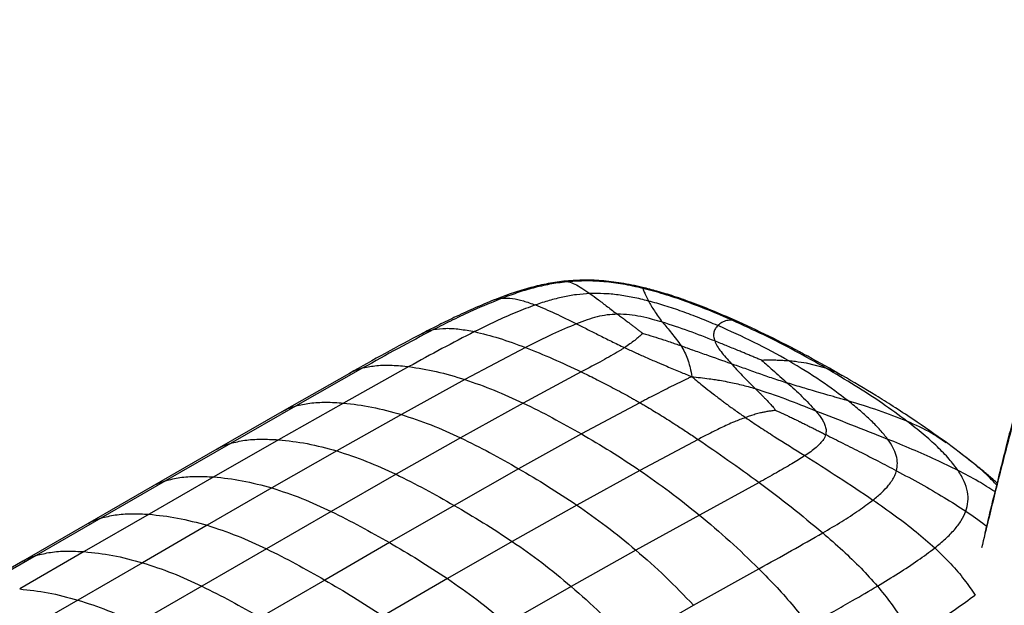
# Paper-space layout '_Isometric' of a CAD drawing. Header units: millimetres. Extents: x -373 to 687, y -154 to 896.
# Tile 7 of 15: x -110 to 157, y 698 to 856. Entities that reach past the tile are written whole.
import ezdxf

# ---------------------------------------------------------------- set-up
doc = ezdxf.new("R2010")
doc.units = ezdxf.units.MM

psp = doc.layouts.new('_Isometric')

# ---------------------------------------------------------------- linework, layer by layer
at = {"color": 7, "linetype": 'Continuous', "lineweight": 25}
for p, q in [((37.91, 785.4), (39.17, 785.31)), ((85.21, 774.37), (83.49, 774.89)), ((27.48, 767.5), (11.09, 758.82)), ((108.88, 761.93), (103.65, 763.23)), ((-20.24, 760.49), (-38.54, 750.1)), ((-16.55, 761.98), (-34.82, 751.66)), ((-4.09, 762.33), (-21.84, 752.47)), ((42.61, 760.89), (26.88, 752.46)), ((111.4, 760.92), (108.88, 761.93)), ((113.28, 759.87), (111.4, 760.92)), ((11.09, 758.82), (-6.14, 749.34)), ((-21.84, 752.47), (-39.44, 742.53)), ((26.88, 752.46), (9.86, 743.05)), ((58.48, 752.55), (42.63, 744.11)), ((-38.54, 750.1), (-56.14, 739.99)), ((-34.82, 751.66), (-52.48, 741.55)), ((-6.14, 749.34), (-23.66, 739.5)), ((-39.44, 742.53), (-56.99, 732.47)), ((9.86, 743.05), (-7.6, 733.17)), ((42.63, 744.11), (25.63, 734.68)), ((74.25, 742.62), (58.45, 734.23)), ((145.38, 738.91), (141.53, 741.76)), ((-56.14, 739.99), (-73.64, 729.9)), ((-52.48, 741.55), (-70.02, 731.45)), ((-23.66, 739.5), (-41.21, 729.47)), ((145.58, 738.71), (145.29, 738.93)), ((25.63, 734.68), (8.15, 724.75)), ((58.45, 734.23), (41.41, 724.84)), ((-70.02, 731.45), (-87.55, 721.33)), ((-56.99, 732.47), (-74.53, 722.36)), ((-7.6, 733.17), (-25.14, 723.11)), ((-73.64, 729.9), (-91.17, 719.78)), ((-41.21, 729.47), (-58.75, 719.36)), ((90.78, 730.96), (74.63, 722.14)), ((-25.14, 723.11), (-42.68, 712.99)), ((8.15, 724.75), (-9.39, 714.67)), ((41.41, 724.84), (23.91, 714.97)), ((-87.55, 721.33), (-105.08, 711.21)), ((-74.53, 722.36), (-92.06, 712.24)), ((74.63, 722.14), (57.41, 712.66)), ((-91.17, 719.78), (-108.7, 709.66)), ((-58.75, 719.36), (-76.28, 709.24)), ((-42.68, 712.99), (-60.21, 702.88)), ((-9.39, 714.67), (-26.92, 704.55)), ((23.91, 714.97), (6.36, 704.92)), ((57.41, 712.66), (39.9, 702.81)), ((-105.08, 711.21), (-122.59, 701.11)), ((-92.06, 712.24), (-109.57, 702.13)), ((-108.7, 709.66), (-126.21, 699.55)), ((-76.28, 709.24), (-93.81, 699.14)), ((73.03, 697.71), (90.72, 707.6)), ((-26.92, 704.55), (-44.45, 694.44)), ((6.36, 704.92), (-11.18, 694.81)), ((-60.21, 702.88), (-77.74, 692.82)), ((39.9, 702.81), (22.34, 692.78)), ((-93.81, 699.14), (-111.35, 689.06)), ((55.47, 687.74), (73.03, 697.71))]:
    psp.add_line(p, q, dxfattribs=at)
for points, knots in [([(188.37, 856.25), (187.73, 854.35), (186.37, 850.3), (184.6, 844.29), (183.02, 838.66), (181.69, 833.68), (180.43, 828.86), (179.29, 824.42), (178.27, 820.37), (177.37, 816.78), (176.46, 813.18), (175.63, 809.84), (174.91, 807.02), (174.3, 804.61), (173.75, 802.45), (173.26, 800.54), (172.83, 798.87), (172.47, 797.46), (171.96, 795.5), (171.11, 792.18), (169.69, 786.73), (167.94, 780.04), (166.14, 773.15), (164.55, 767.11), (163.21, 762.01), (161.97, 757.24), (160.71, 752.37), (159.3, 746.91), (157.8, 740.99), (156.17, 734.49), (154.4, 727.32), (152.99, 721.5), (152.18, 718.07), (151.99, 717.28)], [0, 0, 0, 0, 0.04181, 0.089616, 0.129858, 0.163171, 0.197289, 0.233245, 0.257932, 0.283332, 0.309393, 0.33428, 0.353256, 0.370563, 0.386055, 0.399744, 0.411639, 0.421752, 0.430092, 0.453634, 0.492491, 0.546736, 0.596472, 0.639262, 0.675261, 0.70461, 0.741325, 0.78092, 0.823708, 0.871079, 0.923983, 0.982285, 1, 1, 1, 1]), ([(148.01, 521.78), (147.61, 523.67), (147.34, 525.69), (147.07, 530.15), (147.06, 532.59), (147.28, 538.09), (147.51, 541.14), (148.03, 546.29), (148.23, 548.1), (148.69, 551.93), (148.94, 553.93), (150.35, 564.36), (151.88, 574), (153.96, 585.44), (154.32, 587.37), (154.7, 589.38), (154.84, 590.15), (154.87, 590.27), (154.88, 590.32), (154.88, 590.33), (154.88, 590.37), (154.9, 590.43), (154.97, 590.81), (155.16, 591.83), (156.36, 598.01), (157.57, 603.97), (160.96, 619.91), (163.42, 630.57), (168.39, 650.83), (170.9, 660.43), (174.62, 674.08), (175.85, 678.51), (177.67, 684.98), (178.27, 687.11), (179.47, 691.31), (180.06, 693.39), (183.05, 703.72), (185.47, 711.78), (188.81, 722.44), (189.5, 724.6), (190.91, 729), (193.09, 735.71), (195.43, 742.72), (198.67, 752.25), (200.36, 757.11), (202.97, 764.5), (203.85, 766.98), (205.64, 771.95), (206.55, 774.45), (211.13, 786.95), (214.93, 796.93), (219.5, 808.24), (220.4, 810.45), (222.19, 814.72), (223.07, 816.78), (225.66, 822.71), (227.33, 826.35), (232.2, 836.42), (235.26, 842), (238.27, 846.7)], [0, 0, 0, 0, 0.0625, 0.0625, 0.125, 0.125, 0.1875, 0.1875, 0.21875, 0.21875, 0.25, 0.25, 0.375, 0.375, 0.390625, 0.398437, 0.399414, 0.399902, 0.399902, 0.400024, 0.400024, 0.400146, 0.400391, 0.402344, 0.40625, 0.4375, 0.4375, 0.5, 0.5, 0.5625, 0.5625, 0.59375, 0.59375, 0.609375, 0.609375, 0.625, 0.625, 0.6875, 0.6875, 0.703125, 0.703125, 0.71875, 0.75, 0.75, 0.78125, 0.78125, 0.796875, 0.796875, 0.8125, 0.8125, 0.875, 0.875, 0.890625, 0.890625, 0.90625, 0.90625, 0.9375, 0.9375, 1, 1, 1, 1]), ([(188.65, 847.05), (187.82, 844.88), (186.09, 840.31), (183.71, 832.93), (181.28, 824.93), (178.86, 816.5), (177.04, 810.02), (175.72, 805.31), (174.82, 802.07), (173.71, 798.12), (172.5, 793.84), (170.17, 785.55), (166.94, 774.07), (162.95, 759.69), (159.4, 746.51), (156.07, 733.64), (153.31, 722.57), (151.68, 715.75), (151.08, 713.23)], [0, 0, 0, 0, 0.051375, 0.108016, 0.168671, 0.232043, 0.296812, 0.312833, 0.336913, 0.368787, 0.400485, 0.431967, 0.55275, 0.655176, 0.751679, 0.846792, 0.943322, 1, 1, 1, 1]), ([(37.9, 785.42), (36.27, 785.21), (32.98, 784.76), (28.22, 783.59), (23.51, 782.13), (20.49, 780.96), (18.94, 780.36)], [0, 0, 0, 0, 0.238884, 0.482355, 0.734904, 1, 1, 1, 1]), ([(39.17, 785.31), (37.63, 785.14), (34.53, 784.78), (30.04, 783.77), (25.59, 782.47), (22.73, 781.42), (21.26, 780.88)], [0, 0, 0, 0, 0.23746, 0.48016, 0.733022, 1, 1, 1, 1]), ([(59.17, 783.79), (57.27, 784.21), (53.61, 785), (48.11, 785.64), (42.87, 785.83), (39.54, 785.56), (37.9, 785.42)], [0, 0, 0, 0, 0.275366, 0.528667, 0.767798, 1, 1, 1, 1]), ([(59.28, 783.52), (57.49, 783.92), (54.06, 784.69), (48.87, 785.36), (43.91, 785.61), (40.73, 785.41), (39.17, 785.31)], [0, 0, 0, 0, 0.275781, 0.529387, 0.768363, 1, 1, 1, 1]), ([(39.17, 785.31), (39.72, 785.12), (40.86, 784.74), (42.78, 783.6), (44.23, 782.6), (44.96, 782.09)], [0, 0, 0, 0, 0.319524, 0.65549, 1, 1, 1, 1]), ([(44.96, 782.09), (43.73, 782.01), (41.21, 781.84), (37.52, 781.18), (33.81, 780.24), (31.41, 779.44), (30.17, 779.02)], [0, 0, 0, 0, 0.23238, 0.472189, 0.72613, 1, 1, 1, 1]), ([(60.83, 780.09), (59.43, 780.44), (56.75, 781.1), (52.69, 781.77), (48.76, 782.14), (46.22, 782.11), (44.96, 782.09)], [0, 0, 0, 0, 0.27439, 0.52803, 0.767528, 1, 1, 1, 1]), ([(44.96, 782.09), (45.71, 781.55), (47.2, 780.46), (49.64, 778.59), (51.49, 777.19), (52.41, 776.5)], [0, 0, 0, 0, 0.33537, 0.671444, 1, 1, 1, 1]), ([(59.17, 783.79), (59.17, 783.79), (59.16, 783.86), (59.22, 783.69), (59.28, 783.52)], [0, 0, 0, 0, 0.011225, 1, 1, 1, 1]), ([(85.21, 774.45), (83.06, 775.39), (79.05, 777.15), (73.19, 779.45), (67.97, 781.29), (63.39, 782.72), (60.49, 783.45), (59.17, 783.79)], [0, 0, 0, 0, 0.2636971, 0.4933479, 0.6908151, 0.8586932, 1, 1, 1, 1]), ([(59.28, 783.52), (59.36, 783.29), (59.54, 782.83), (60.04, 781.65), (60.56, 780.61), (60.83, 780.09)], [0, 0, 0, 0, 0.3228011, 0.6584693, 1, 1, 1, 1]), ([(83.49, 774.89), (81.39, 775.8), (77.32, 777.56), (71.14, 779.92), (65.21, 781.95), (61.2, 783.01), (59.28, 783.52)], [0, 0, 0, 0, 0.2758455, 0.5359674, 0.7779357, 1, 1, 1, 1]), ([(19.03, 780.4), (17.11, 779.61), (13.38, 778.07), (8.23, 775.67), (3.59, 773.39), (0.7, 771.91), (-0.65, 771.21)], [0, 0, 0, 0, 0.279041, 0.543062, 0.785034, 1, 1, 1, 1]), ([(21.26, 780.88), (18.56, 779.78), (13.95, 777.91), (7.81, 775), (4.32, 773.23), (2.57, 772.34)], [0, 0, 0, 0, 0.415057, 0.707388, 1, 1, 1, 1]), ([(18.92, 780.35), (18.93, 780.36), (19.65, 780.76), (20.46, 780.82), (21.26, 780.88)], [0, 0, 0, 0, 0.016019, 1, 1, 1, 1]), ([(21.26, 780.88), (22.14, 780.87), (23.96, 780.87), (26.92, 780.17), (29.07, 779.41), (30.17, 779.02)], [0, 0, 0, 0, 0.314978, 0.650205, 1, 1, 1, 1]), ([(60.83, 780.09), (61.29, 779.23), (62.19, 777.57), (63.8, 775.41), (64.58, 774.36)], [0, 0, 0, 0, 0.515067, 1, 1, 1, 1]), ([(79.6, 773.44), (77.98, 774.12), (74.82, 775.44), (70.03, 777.24), (65.42, 778.81), (62.32, 779.68), (60.83, 780.09)], [0, 0, 0, 0, 0.272209, 0.531456, 0.774864, 1, 1, 1, 1]), ([(30.17, 779.02), (28.4, 778.36), (24.69, 776.97), (19.24, 774.51), (15.58, 772.72), (13.69, 771.79)], [0, 0, 0, 0, 0.305451, 0.640589, 1, 1, 1, 1]), ([(30.17, 779.02), (31.91, 778.31), (35.36, 776.89), (39.34, 774.91), (41.31, 773.92)], [0, 0, 0, 0, 0.503918, 1, 1, 1, 1]), ([(52.41, 776.5), (51.47, 776.46), (49.56, 776.37), (46.81, 775.8), (44.05, 774.98), (42.26, 774.29), (41.31, 773.92)], [0, 0, 0, 0, 0.225445, 0.460299, 0.71539, 1, 1, 1, 1]), ([(52.41, 776.5), (52.58, 776.37), (52.93, 776.11), (53.47, 775.72), (53.91, 775.39), (54.19, 775.18), (54.3, 775.1), (54.33, 775.08), (54.34, 775.07), (54.34, 775.07), (54.35, 775.07), (54.37, 775.05), (54.39, 775.04), (54.41, 775.03), (54.42, 775.02), (54.46, 774.99), (54.58, 774.9), (54.88, 774.67), (55.24, 774.41), (55.55, 774.18), (55.9, 773.92), (56.4, 773.54), (57.12, 772.99), (57.86, 772.43), (58.58, 771.86), (59.04, 771.48), (59.26, 771.3)], [0, 0, 0, 0, 0.0835, 0.166815, 0.250239, 0.287122, 0.29538, 0.299511, 0.299901, 0.300019, 0.300127, 0.304576, 0.308755, 0.309903, 0.310405, 0.31252, 0.327838, 0.36617, 0.447579, 0.483909, 0.50175, 0.601407, 0.700666, 0.807151, 0.908128, 1, 1, 1, 1]), ([(64.58, 774.36), (63.69, 774.62), (61.78, 775.19), (58.81, 775.89), (55.61, 776.43), (53.48, 776.48), (52.41, 776.5)], [0, 0, 0, 0, 0.229526, 0.496087, 0.744762, 1, 1, 1, 1]), ([(41.31, 773.92), (39.13, 773), (34.38, 770.98), (29.9, 768.72), (27.48, 767.5)], [0, 0, 0, 0, 0.458597, 1, 1, 1, 1]), ([(41.31, 773.92), (42.29, 773.43), (44.23, 772.45), (47.37, 770.86), (50.7, 769.2), (53.12, 768.05), (54.33, 767.48)], [0, 0, 0, 0, 0.253147, 0.500142, 0.750962, 1, 1, 1, 1]), ([(64.58, 774.36), (65.41, 773.4), (67.08, 771.48), (68.79, 769.14), (69.64, 767.97)], [0, 0, 0, 0, 0.501146, 1, 1, 1, 1]), ([(78.78, 769.27), (76.44, 770.18), (71.79, 772.01), (66.98, 773.58), (64.58, 774.36)], [0, 0, 0, 0, 0.500555, 1, 1, 1, 1]), ([(83.49, 774.89), (83, 774.88), (82.03, 774.86), (80.68, 774.34), (79.96, 773.74), (79.6, 773.44)], [0, 0, 0, 0, 0.330436, 0.666127, 1, 1, 1, 1]), ([(108.88, 761.93), (106.13, 763.48), (100.69, 766.54), (92.23, 770.89), (86.36, 773.58), (83.49, 774.89)], [0, 0, 0, 0, 0.341976, 0.677465, 1, 1, 1, 1]), ([(113.32, 759.92), (110.24, 761.66), (104.17, 765.1), (94.81, 769.98), (88.36, 772.98), (85.21, 774.45)], [0, 0, 0, 0, 0.344971, 0.680482, 1, 1, 1, 1]), ([(-0.64, 771.21), (-3.95, 769.46), (-10.56, 765.95), (-17.01, 762.31), (-20.24, 760.49)], [0, 0, 0, 0, 0.500155, 1, 1, 1, 1]), ([(2.57, 772.34), (-0.65, 770.65), (-7.1, 767.27), (-13.4, 763.74), (-16.55, 761.98)], [0, 0, 0, 0, 0.498472, 1, 1, 1, 1]), ([(13.69, 771.79), (10.73, 770.27), (4.73, 767.18), (-1.12, 763.97), (-4.09, 762.33)], [0, 0, 0, 0, 0.492346, 1, 1, 1, 1]), ([(-0.62, 771.17), (-0.51, 771.25), (0.46, 771.88), (1.58, 772.13), (2.57, 772.34)], [0, 0, 0, 0, 0.119871, 1, 1, 1, 1]), ([(2.57, 772.34), (3.66, 772.49), (5.93, 772.81), (9.65, 772.54), (12.32, 772.04), (13.69, 771.79)], [0, 0, 0, 0, 0.313278, 0.647902, 1, 1, 1, 1]), ([(13.69, 771.79), (15.87, 771.25), (20.27, 770.17), (25.07, 768.39), (27.48, 767.5)], [0, 0, 0, 0, 0.496843, 1, 1, 1, 1]), ([(59.26, 771.3), (58.58, 770.68), (57.19, 769.43), (55.29, 768.13), (54.33, 767.48)], [0, 0, 0, 0, 0.49391, 1, 1, 1, 1]), ([(59.26, 771.3), (59.29, 771.29), (60.25, 771.06), (62.1, 770.5), (64.53, 769.73), (66.05, 769.22), (66.65, 769.01)], [0, 0, 0, 0, 0.008921, 0.381786, 0.755248, 1, 1, 1, 1]), ([(79.6, 773.44), (79.37, 773.18), (78.91, 772.66), (78.52, 771.68), (78.39, 770.58), (78.65, 769.7), (78.77, 769.27)], [0, 0, 0, 0, 0.260175, 0.513846, 0.760386, 1, 1, 1, 1]), ([(98.87, 763.85), (95.78, 765.56), (89.71, 768.94), (82.93, 771.95), (79.6, 773.44)], [0, 0, 0, 0, 0.508215, 1, 1, 1, 1]), ([(66.65, 769.01), (67.14, 768.84), (68.14, 768.5), (69.14, 768.15), (69.64, 767.97)], [0, 0, 0, 0, 0.494959, 1, 1, 1, 1]), ([(91.51, 764.01), (91.15, 764.16), (90.44, 764.46), (89.37, 764.92), (88.3, 765.37), (87.24, 765.81), (86.16, 766.26), (84.91, 766.78), (83.47, 767.37), (81.92, 768.01), (80.35, 768.64), (79.32, 769.05), (78.78, 769.27)], [0, 0, 0, 0, 0.0832371, 0.1666014, 0.2499588, 0.3338558, 0.4166865, 0.5040277, 0.6280715, 0.7565861, 0.8707863, 1, 1, 1, 1]), ([(78.78, 769.27), (78.97, 768.82), (79.37, 767.92), (80.76, 765.94), (82.23, 764.28), (83.2, 763.18)], [0, 0, 0, 0, 0.25507, 0.506529, 1, 1, 1, 1]), ([(27.48, 767.5), (29.92, 766.52), (34.77, 764.58), (40.01, 762.11), (42.61, 760.89)], [0, 0, 0, 0, 0.503883, 1, 1, 1, 1]), ([(52.94, 766.59), (51.41, 765.7), (48.09, 763.77), (44.52, 761.9), (42.61, 760.89)], [0, 0, 0, 0, 0.461623, 1, 1, 1, 1]), ([(54.33, 767.48), (54.11, 767.33), (53.66, 767.03), (53.18, 766.74), (52.94, 766.59)], [0, 0, 0, 0, 0.49974, 1, 1, 1, 1]), ([(54.33, 767.48), (55.27, 767.04), (57.12, 766.18), (60.09, 764.86), (62.96, 763.6), (66.08, 762.28), (69.2, 760.97), (71.49, 760.05), (72.56, 759.61)], [0, 0, 0, 0, 0.1689987, 0.3311003, 0.5055027, 0.6451616, 0.834343, 1, 1, 1, 1]), ([(69.64, 767.97), (70.19, 767.77), (71.02, 767.47), (72.03, 767.11), (72.52, 766.94), (73.93, 766.44), (77.4, 765.23), (80.92, 763.98), (83.2, 763.18)], [0, 0, 0, 0, 0.124777, 0.189064, 0.228115, 0.233975, 0.50515, 1, 1, 1, 1]), ([(69.64, 767.97), (69.97, 767.41), (70.63, 766.28), (71.14, 765.04), (71.39, 764.42)], [0, 0, 0, 0, 0.499059, 1, 1, 1, 1]), ([(71.39, 764.42), (71.51, 764.08), (71.65, 763.69), (71.88, 762.88), (72.2, 761.65), (72.42, 760.42), (72.56, 759.61)], [0, 0, 0, 0, 0.221807, 0.25839, 0.512968, 1, 1, 1, 1]), ([(83.2, 763.18), (84.18, 762.11), (85.52, 760.64), (87.15, 758.96), (87.75, 758.35), (87.96, 758.14), (88.29, 757.81), (88.86, 757.24), (89.45, 756.68), (89.76, 756.39)], [0, 0, 0, 0, 0.494229, 0.676207, 0.729919, 0.757503, 0.765035, 0.875233, 1, 1, 1, 1]), ([(83.2, 763.18), (84.42, 762.74), (86.89, 761.86), (90.66, 760.51), (94.54, 759.17), (97.16, 758.32), (98.48, 757.89)], [0, 0, 0, 0, 0.244979, 0.493455, 0.744931, 1, 1, 1, 1]), ([(96.29, 764), (95.86, 764.02), (94.91, 764.05), (93.37, 764.06), (92.22, 764.04), (91.59, 764.01), (91.54, 764.01), (91.52, 764.01), (91.51, 764.01)], [0, 0, 0, 0, 0.271396, 0.601335, 0.971678, 0.985839, 0.99292, 1, 1, 1, 1]), ([(91.51, 764.01), (92.49, 763.16), (94.73, 761.21), (97.12, 759.09), (98.48, 757.89)], [0, 0, 0, 0, 0.434161, 1, 1, 1, 1]), ([(98.87, 763.85), (98.54, 763.87), (98.1, 763.9), (97.24, 763.96), (96.71, 763.98), (96.29, 764)], [0, 0, 0, 0, 0.386208, 0.511947, 1, 1, 1, 1]), ([(114.96, 753.02), (112.53, 754.87), (107.59, 758.61), (101.81, 762.08), (98.87, 763.85)], [0, 0, 0, 0, 0.49179, 1, 1, 1, 1]), ([(103.65, 763.23), (102.66, 763.39), (101.08, 763.65), (99.46, 763.79), (98.87, 763.85)], [0, 0, 0, 0, 0.632037, 1, 1, 1, 1]), ([(-20.21, 760.44), (-20.05, 760.56), (-18.95, 761.31), (-17.65, 761.67), (-16.55, 761.98)], [0, 0, 0, 0, 0.1537788, 1, 1, 1, 1]), ([(-16.55, 761.98), (-15.33, 762.22), (-12.8, 762.73), (-8.61, 762.78), (-5.62, 762.49), (-4.09, 762.33)], [0, 0, 0, 0, 0.3134742, 0.647952, 1, 1, 1, 1]), ([(-4.09, 762.33), (-1.64, 761.95), (3.29, 761.18), (8.48, 759.61), (11.09, 758.82)], [0, 0, 0, 0, 0.495703, 1, 1, 1, 1]), ([(42.61, 760.89), (42.72, 760.83), (44.15, 760.15), (47.03, 758.73), (51.28, 756.55), (54.46, 754.83), (56.18, 753.86), (56.45, 753.71)], [0, 0, 0, 0, 0.025474, 0.313905, 0.627933, 0.94216, 1, 1, 1, 1]), ([(130.86, 747.55), (128.67, 749.16), (124.2, 752.44), (116.84, 757.22), (111.55, 760.35), (108.88, 761.93)], [0, 0, 0, 0, 0.322537, 0.658026, 1, 1, 1, 1]), ([(11.09, 758.82), (13.71, 757.92), (18.89, 756.12), (24.23, 753.67), (26.88, 752.46)], [0, 0, 0, 0, 0.50435, 1, 1, 1, 1]), ([(71.53, 759.13), (70.02, 758.4), (66.99, 756.93), (63.95, 755.37), (62.42, 754.59)], [0, 0, 0, 0, 0.497489, 1, 1, 1, 1]), ([(72.56, 759.62), (72.38, 759.53), (72.04, 759.37), (71.69, 759.21), (71.53, 759.13)], [0, 0, 0, 0, 0.5256919, 1, 1, 1, 1]), ([(72.56, 759.61), (73.11, 759.15), (74.19, 758.26), (75.99, 756.79), (77.7, 755.45), (79.27, 754.24), (80.4, 753.37), (81.37, 752.65), (82.28, 751.98), (83.12, 751.37), (84.14, 750.63), (85.11, 749.94), (86.17, 749.2), (86.79, 748.77), (87.12, 748.55)], [0, 0, 0, 0, 0.126952, 0.245989, 0.402221, 0.494504, 0.574933, 0.635785, 0.688917, 0.756255, 0.800342, 0.88722, 0.939851, 1, 1, 1, 1]), ([(72.56, 759.61), (74.13, 759.44), (76.27, 759.2), (78.63, 758.86), (79.55, 758.71), (80.61, 758.54), (81.46, 758.38), (82.17, 758.24)], [0, 0, 0, 0, 0.4865022, 0.6669488, 0.7349956, 0.7747273, 1, 1, 1, 1]), ([(82.17, 758.24), (83.44, 757.98), (86, 757.45), (88.5, 756.74), (89.76, 756.39)], [0, 0, 0, 0, 0.498624, 1, 1, 1, 1]), ([(98.48, 757.89), (99.8, 756.71), (102.47, 754.3), (104.89, 751.7), (106.11, 750.39)], [0, 0, 0, 0, 0.494284, 1, 1, 1, 1]), ([(114.96, 753.02), (114.52, 753.15), (113.64, 753.42), (112.3, 753.8), (110.9, 754.21), (109.59, 754.59), (108.25, 754.97), (106.66, 755.43), (104.77, 755.98), (102.65, 756.61), (100.59, 757.23), (99.18, 757.67), (98.48, 757.89)], [0, 0, 0, 0, 0.083974, 0.167347, 0.250081, 0.344032, 0.409551, 0.495968, 0.633472, 0.750476, 0.876086, 1, 1, 1, 1]), ([(141.53, 741.76), (138.54, 743.88), (133.9, 747.18), (127.36, 751.42), (120.97, 755.43), (116.35, 758.14), (113.31, 759.93)], [0, 0, 0, 0, 0.338335, 0.526258, 0.687321, 1, 1, 1, 1]), ([(89.76, 756.39), (92.5, 755.48), (97.99, 753.65), (103.4, 751.48), (106.11, 750.39)], [0, 0, 0, 0, 0.498881, 1, 1, 1, 1]), ([(89.76, 756.39), (89.99, 756.16), (90.44, 755.7), (91.13, 755.01), (91.8, 754.33), (92.58, 753.52), (93.44, 752.62), (94.43, 751.56), (95.01, 750.85), (95.32, 750.48)], [0, 0, 0, 0, 0.12303, 0.244791, 0.365544, 0.478433, 0.665563, 0.825319, 1, 1, 1, 1]), ([(-34.82, 751.66), (-33.55, 751.95), (-30.92, 752.55), (-26.55, 752.77), (-23.44, 752.57), (-21.84, 752.47)], [0, 0, 0, 0, 0.313585, 0.648065, 1, 1, 1, 1]), ([(-21.84, 752.47), (-19.3, 752.17), (-14.17, 751.56), (-8.83, 750.09), (-6.14, 749.34)], [0, 0, 0, 0, 0.495821, 1, 1, 1, 1]), ([(26.88, 752.46), (29.5, 751.17), (34.74, 748.6), (40.01, 745.6), (42.63, 744.11)], [0, 0, 0, 0, 0.502002, 1, 1, 1, 1]), ([(56.45, 753.71), (56.63, 753.61), (56.97, 753.42), (57.65, 753.03), (58.14, 752.75), (58.47, 752.55)], [0, 0, 0, 0, 0.271001, 0.499916, 1, 1, 1, 1]), ([(62.42, 754.59), (62.32, 754.54), (61.43, 754.09), (60.12, 753.41), (58.91, 752.78), (58.47, 752.55)], [0, 0, 0, 0, 0.0785595, 0.6717476, 1, 1, 1, 1]), ([(58.47, 752.55), (58.82, 752.36), (59.19, 752.14), (59.88, 751.74), (60.22, 751.54), (60.54, 751.35)], [0, 0, 0, 0, 0.5000757, 0.5353966, 1, 1, 1, 1]), ([(125.61, 742.7), (124.97, 743.51), (123.64, 745.21), (121.13, 747.74), (118.24, 750.38), (116.07, 752.13), (114.96, 753.02)], [0, 0, 0, 0, 0.225128, 0.468545, 0.7278, 1, 1, 1, 1]), ([(130.86, 747.55), (128.34, 748.54), (123.28, 750.53), (117.74, 752.19), (114.96, 753.02)], [0, 0, 0, 0, 0.4980553, 1, 1, 1, 1]), ([(-38.51, 750.06), (-38.37, 750.16), (-37.27, 750.92), (-35.96, 751.32), (-34.82, 751.66)], [0, 0, 0, 0, 0.130493, 1, 1, 1, 1]), ([(60.54, 751.35), (61.82, 750.59), (64.38, 749.05), (66.93, 747.42), (68.2, 746.61)], [0, 0, 0, 0, 0.49957, 1, 1, 1, 1]), ([(95.32, 750.48), (94.94, 750.44), (94.24, 750.35), (93.14, 750.19), (92.12, 750), (90.96, 749.74), (89.76, 749.43), (88.42, 749.01), (87.56, 748.71), (87.12, 748.55)], [0, 0, 0, 0, 0.1314, 0.248331, 0.38457, 0.493911, 0.664796, 0.826954, 1, 1, 1, 1]), ([(95.32, 750.48), (95.61, 750.35), (96.17, 750.11), (96.97, 749.74), (97.8, 749.35), (98.55, 749), (99.26, 748.66), (99.84, 748.38), (100.5, 748.06), (101.11, 747.77), (101.58, 747.54), (101.83, 747.41), (102.03, 747.32), (102.59, 747.05), (103.45, 746.62), (104.5, 746.1), (105.52, 745.59), (106.56, 745.07), (107.69, 744.5), (108.45, 744.12), (108.83, 743.93)], [0, 0, 0, 0, 0.06493, 0.1244304, 0.1789294, 0.2491001, 0.2908741, 0.3366784, 0.378418, 0.4396629, 0.4709353, 0.4843775, 0.4954665, 0.5155246, 0.6070373, 0.6864276, 0.7497613, 0.8331854, 0.9165005, 1, 1, 1, 1]), ([(106.11, 750.39), (106.4, 750.03), (106.98, 749.34), (107.72, 748.29), (108.34, 747.24), (108.78, 746.15), (109.01, 745.03), (108.89, 744.29), (108.83, 743.93)], [0, 0, 0, 0, 0.171542, 0.335403, 0.494044, 0.659505, 0.834543, 1, 1, 1, 1]), ([(106.11, 750.39), (109.27, 749.16), (115.8, 746.61), (122.28, 744.03), (125.61, 742.7)], [0, 0, 0, 0, 0.484929, 1, 1, 1, 1]), ([(-6.14, 749.34), (-3.47, 748.47), (1.82, 746.73), (7.2, 744.27), (9.86, 743.05)], [0, 0, 0, 0, 0.50462, 1, 1, 1, 1]), ([(87.12, 748.55), (86.1, 748.16), (83.79, 747.3), (80.55, 745.78), (77.29, 744.19), (75.24, 743.13), (74.25, 742.62)], [0, 0, 0, 0, 0.223743, 0.504272, 0.759834, 1, 1, 1, 1]), ([(87.12, 748.55), (88.37, 747.7), (90.87, 746.01), (96.17, 742.6), (100.37, 739.97), (103.17, 738.22)], [0, 0, 0, 0, 0.249082, 0.49995, 1, 1, 1, 1]), ([(144.73, 734.19), (143.95, 735.24), (142.31, 737.43), (139.07, 740.7), (135.26, 744.12), (132.35, 746.38), (130.86, 747.55)], [0, 0, 0, 0, 0.222067, 0.464034, 0.724154, 1, 1, 1, 1]), ([(141.5, 741.66), (140.21, 742.56), (136.98, 744.81), (133.16, 746.52), (130.86, 747.55)], [0, 0, 0, 0, 0.3982015, 1, 1, 1, 1]), ([(68.2, 746.61), (69.2, 745.96), (71.21, 744.66), (73.23, 743.3), (74.25, 742.62)], [0, 0, 0, 0, 0.49975, 1, 1, 1, 1]), ([(-52.48, 741.55), (-51.2, 741.86), (-48.56, 742.5), (-44.17, 742.77), (-41.04, 742.61), (-39.44, 742.53)], [0, 0, 0, 0, 0.313523, 0.648073, 1, 1, 1, 1]), ([(-39.44, 742.53), (-36.88, 742.25), (-31.73, 741.69), (-26.36, 740.24), (-23.66, 739.5)], [0, 0, 0, 0, 0.495961, 1, 1, 1, 1]), ([(9.86, 743.05), (12.5, 741.76), (17.75, 739.17), (23.01, 736.17), (25.63, 734.68)], [0, 0, 0, 0, 0.5022209, 1, 1, 1, 1]), ([(42.63, 744.11), (45.26, 742.57), (50.53, 739.48), (55.8, 735.99), (58.45, 734.23)], [0, 0, 0, 0, 0.497993, 1, 1, 1, 1]), ([(74.25, 742.62), (76.93, 740.8), (82.35, 737.11), (87.96, 733.02), (90.78, 730.96)], [0, 0, 0, 0, 0.496111, 1, 1, 1, 1]), ([(108.25, 742.56), (107.64, 741.83), (106.33, 740.27), (104.27, 738.93), (103.17, 738.22)], [0, 0, 0, 0, 0.463242, 1, 1, 1, 1]), ([(108.83, 743.93), (108.76, 743.7), (108.64, 743.23), (108.38, 742.78), (108.25, 742.56)], [0, 0, 0, 0, 0.499998, 1, 1, 1, 1]), ([(108.83, 743.93), (110.39, 743.15), (113.6, 741.54), (118.32, 739.17), (123.16, 736.7), (126.33, 735.03), (128.03, 734.14)], [0, 0, 0, 0, 0.2442418, 0.5046581, 0.7345457, 1, 1, 1, 1]), ([(144.73, 734.19), (142.73, 735.17), (138.66, 737.16), (132.25, 739.96), (127.84, 741.78), (125.61, 742.7)], [0, 0, 0, 0, 0.322802, 0.65847, 1, 1, 1, 1]), ([(128.03, 734.14), (128.15, 734.81), (128.39, 736.18), (128.01, 738.29), (127.12, 740.48), (126.13, 741.94), (125.61, 742.7)], [0, 0, 0, 0, 0.232471, 0.471968, 0.725609, 1, 1, 1, 1]), ([(-56.12, 739.95), (-55.99, 740.04), (-54.91, 740.8), (-53.62, 741.2), (-52.48, 741.55)], [0, 0, 0, 0, 0.113935, 1, 1, 1, 1]), ([(-23.66, 739.5), (-20.97, 738.62), (-15.66, 736.89), (-10.27, 734.4), (-7.6, 733.17)], [0, 0, 0, 0, 0.504904, 1, 1, 1, 1]), ([(103.17, 738.22), (102.01, 737.48), (99.52, 735.92), (95.36, 733.51), (92.35, 731.84), (90.78, 730.96)], [0, 0, 0, 0, 0.295487, 0.630969, 1, 1, 1, 1]), ([(103.17, 738.22), (106.21, 736.3), (112.35, 732.45), (118.54, 728.3), (121.65, 726.21)], [0, 0, 0, 0, 0.4960807, 1, 1, 1, 1]), ([(155.26, 730.8), (154.97, 731.07), (153.91, 732.02), (151.85, 733.77), (148.88, 736.21), (146.62, 737.95), (145.39, 738.9)], [0, 0, 0, 0, 0.093526, 0.333336, 0.634842, 1, 1, 1, 1]), ([(155.14, 730.31), (154.39, 731.11), (152.34, 733.26), (149.09, 736.05), (146.51, 738), (145.58, 738.71)], [0, 0, 0, 0, 0.272581, 0.737949, 1, 1, 1, 1]), ([(25.63, 734.68), (28.25, 733.15), (33.52, 730.07), (38.77, 726.59), (41.41, 724.84)], [0, 0, 0, 0, 0.497777, 1, 1, 1, 1]), ([(58.45, 734.23), (61.13, 732.37), (66.54, 728.62), (71.92, 724.31), (74.63, 722.14)], [0, 0, 0, 0, 0.4956468, 1, 1, 1, 1]), ([(121.65, 726.21), (122.46, 726.88), (124.03, 728.16), (125.72, 729.95), (126.86, 731.49), (127.6, 732.81), (127.88, 733.7), (128.03, 734.14)], [0, 0, 0, 0, 0.273824, 0.527702, 0.688762, 0.845491, 1, 1, 1, 1]), ([(128.03, 734.14), (130.23, 732.95), (134.58, 730.61), (140.88, 727), (144.86, 724.43), (146.8, 723.17)], [0, 0, 0, 0, 0.344512, 0.680469, 1, 1, 1, 1]), ([(146.8, 723.17), (147.05, 724.04), (147.54, 725.79), (147.36, 728.51), (146.49, 731.34), (145.33, 733.21), (144.73, 734.19)], [0, 0, 0, 0, 0.23165, 0.470616, 0.72421, 1, 1, 1, 1]), ([(154.69, 728.48), (153.2, 729.42), (150.02, 731.44), (146.57, 733.23), (144.73, 734.19)], [0, 0, 0, 0, 0.466583, 1, 1, 1, 1]), ([(-73.62, 729.87), (-73.51, 729.95), (-72.44, 730.69), (-71.16, 731.09), (-70.02, 731.45)], [0, 0, 0, 0, 0.10474, 1, 1, 1, 1]), ([(-70.02, 731.45), (-68.74, 731.76), (-66.11, 732.41), (-61.72, 732.7), (-58.6, 732.55), (-56.99, 732.47)], [0, 0, 0, 0, 0.31349, 0.648054, 1, 1, 1, 1]), ([(-56.99, 732.47), (-54.44, 732.2), (-49.29, 731.66), (-43.92, 730.2), (-41.21, 729.47)], [0, 0, 0, 0, 0.496019, 1, 1, 1, 1]), ([(-7.6, 733.17), (-4.97, 731.86), (0.28, 729.25), (5.54, 726.24), (8.15, 724.75)], [0, 0, 0, 0, 0.502442, 1, 1, 1, 1]), ([(-41.21, 729.47), (-38.53, 728.59), (-33.21, 726.85), (-27.81, 724.35), (-25.14, 723.11)], [0, 0, 0, 0, 0.505034, 1, 1, 1, 1]), ([(90.78, 730.96), (93.68, 728.78), (99.45, 724.47), (105.19, 719.69), (108.04, 717.32)], [0, 0, 0, 0, 0.503156, 1, 1, 1, 1]), ([(108.04, 717.32), (109.77, 718.34), (113.11, 720.32), (117.72, 723.26), (120.38, 725.26), (121.65, 726.21)], [0, 0, 0, 0, 0.359413, 0.694553, 1, 1, 1, 1]), ([(121.65, 726.21), (123.67, 724.8), (127.61, 722.05), (133.25, 717.77), (136.72, 714.73), (138.4, 713.25)], [0, 0, 0, 0, 0.349797, 0.685023, 1, 1, 1, 1]), ([(-25.14, 723.11), (-22.51, 721.79), (-17.26, 719.17), (-12, 716.17), (-9.39, 714.67)], [0, 0, 0, 0, 0.502546, 1, 1, 1, 1]), ([(8.15, 724.75), (10.77, 723.22), (16.03, 720.15), (21.28, 716.71), (23.91, 714.97)], [0, 0, 0, 0, 0.497556, 1, 1, 1, 1]), ([(41.41, 724.84), (44.08, 722.98), (49.46, 719.23), (54.74, 714.86), (57.41, 712.66)], [0, 0, 0, 0, 0.49538, 1, 1, 1, 1]), ([(138.4, 713.25), (139.39, 714.07), (141.33, 715.65), (143.75, 718.13), (145.68, 720.61), (146.43, 722.33), (146.8, 723.17)], [0, 0, 0, 0, 0.266977, 0.519843, 0.762547, 1, 1, 1, 1]), ([(146.8, 723.17), (148.58, 721.98), (150.52, 720.68), (152.28, 719.22), (152.42, 719.1)], [0, 0, 0, 0, 0.919015, 1, 1, 1, 1]), ([(-91.15, 719.75), (-91.04, 719.83), (-89.97, 720.57), (-88.7, 720.97), (-87.55, 721.33)], [0, 0, 0, 0, 0.104143, 1, 1, 1, 1]), ([(-87.55, 721.33), (-86.28, 721.65), (-83.65, 722.29), (-79.26, 722.58), (-76.13, 722.43), (-74.53, 722.36)], [0, 0, 0, 0, 0.313487, 0.648052, 1, 1, 1, 1]), ([(-74.53, 722.36), (-71.97, 722.09), (-66.82, 721.55), (-61.46, 720.09), (-58.75, 719.36)], [0, 0, 0, 0, 0.496029, 1, 1, 1, 1]), ([(74.63, 722.14), (77.37, 719.84), (82.81, 715.28), (88.1, 710.15), (90.72, 707.6)], [0, 0, 0, 0, 0.504298, 1, 1, 1, 1]), ([(-58.75, 719.36), (-56.06, 718.48), (-50.75, 716.74), (-45.35, 714.23), (-42.68, 712.99)], [0, 0, 0, 0, 0.50505, 1, 1, 1, 1]), ([(90.72, 707.6), (93.69, 709.23), (99.54, 712.45), (105.24, 715.71), (108.04, 717.32)], [0, 0, 0, 0, 0.5076557, 1, 1, 1, 1]), ([(108.04, 717.32), (109.85, 715.74), (113.37, 712.67), (118.36, 707.9), (121.38, 704.54), (122.84, 702.91)], [0, 0, 0, 0, 0.352101, 0.686726, 1, 1, 1, 1]), ([(-105.08, 711.21), (-103.81, 711.53), (-101.17, 712.17), (-96.79, 712.46), (-93.66, 712.31), (-92.06, 712.24)], [0, 0, 0, 0, 0.313484, 0.648047, 1, 1, 1, 1]), ([(-42.68, 712.99), (-40.04, 711.68), (-34.79, 709.06), (-29.54, 706.05), (-26.92, 704.55)], [0, 0, 0, 0, 0.502561, 1, 1, 1, 1]), ([(-9.39, 714.67), (-6.77, 713.15), (-1.52, 710.09), (3.72, 706.65), (6.36, 704.92)], [0, 0, 0, 0, 0.497449, 1, 1, 1, 1]), ([(23.91, 714.97), (26.58, 713.13), (31.96, 709.4), (37.23, 705.02), (39.9, 702.81)], [0, 0, 0, 0, 0.495092, 1, 1, 1, 1]), ([(57.41, 712.66), (60.09, 710.3), (65.4, 705.63), (70.5, 700.34), (73.03, 697.71)], [0, 0, 0, 0, 0.50418, 1, 1, 1, 1]), ([(122.84, 702.91), (124.77, 704.08), (128.53, 706.36), (133.78, 709.78), (136.9, 712.12), (138.4, 713.25)], [0, 0, 0, 0, 0.352033, 0.687129, 1, 1, 1, 1]), ([(138.4, 713.25), (139.88, 711.83), (142.71, 709.1), (146.37, 704.79), (148.36, 701.87), (149.31, 700.46)], [0, 0, 0, 0, 0.362292, 0.693801, 1, 1, 1, 1]), ([(-108.68, 709.63), (-108.57, 709.71), (-107.5, 710.46), (-106.22, 710.86), (-105.08, 711.21)], [0, 0, 0, 0, 0.1041025, 1, 1, 1, 1]), ([(-92.06, 712.24), (-89.5, 711.97), (-84.35, 711.43), (-78.99, 709.97), (-76.28, 709.24)], [0, 0, 0, 0, 0.496025, 1, 1, 1, 1]), ([(-76.28, 709.24), (-73.6, 708.36), (-68.28, 706.62), (-62.88, 704.12), (-60.21, 702.88)], [0, 0, 0, 0, 0.505047, 1, 1, 1, 1]), ([(90.72, 707.6), (92.38, 705.92), (95.6, 702.63), (100.14, 697.53), (102.88, 693.98), (104.21, 692.26)], [0, 0, 0, 0, 0.35205, 0.686529, 1, 1, 1, 1]), ([(-26.92, 704.55), (-24.31, 703.03), (-19.05, 699.97), (-13.81, 696.54), (-11.18, 694.81)], [0, 0, 0, 0, 0.497437, 1, 1, 1, 1]), ([(6.36, 704.92), (9.02, 703.08), (14.4, 699.36), (19.68, 694.99), (22.34, 692.78)], [0, 0, 0, 0, 0.494964, 1, 1, 1, 1]), ([(-109.57, 702.13), (-107.02, 701.86), (-101.88, 701.32), (-96.52, 699.87), (-93.81, 699.14)], [0, 0, 0, 0, 0.496025, 1, 1, 1, 1]), ([(-60.21, 702.88), (-57.57, 701.57), (-52.32, 698.95), (-47.06, 695.94), (-44.45, 694.44)], [0, 0, 0, 0, 0.502555, 1, 1, 1, 1]), ([(39.9, 702.81), (42.57, 700.44), (47.87, 695.74), (52.95, 690.39), (55.47, 687.74)], [0, 0, 0, 0, 0.504041, 1, 1, 1, 1]), ([(104.21, 692.26), (106.52, 693.56), (110.49, 695.79), (116.73, 699.32), (120.6, 701.6), (122.84, 702.91)], [0, 0, 0, 0, 0.3668543, 0.6332309, 1, 1, 1, 1]), ([(122.84, 702.91), (124.11, 701.35), (126.56, 698.36), (129.65, 693.7), (131.28, 690.6), (132.07, 689.11)], [0, 0, 0, 0, 0.361426, 0.692914, 1, 1, 1, 1]), ([(-93.81, 699.14), (-91.13, 698.27), (-85.81, 696.54), (-80.41, 694.05), (-77.74, 692.82)], [0, 0, 0, 0, 0.505009, 1, 1, 1, 1]), ([(132.07, 689.11), (134.14, 690.37), (138.22, 692.85), (144.02, 696.61), (147.58, 699.2), (149.31, 700.46)], [0, 0, 0, 0, 0.345721, 0.680612, 1, 1, 1, 1])]:
    psp.add_open_spline(points, degree=3, knots=knots, dxfattribs=at)

doc.saveas('drawing.dxf')
